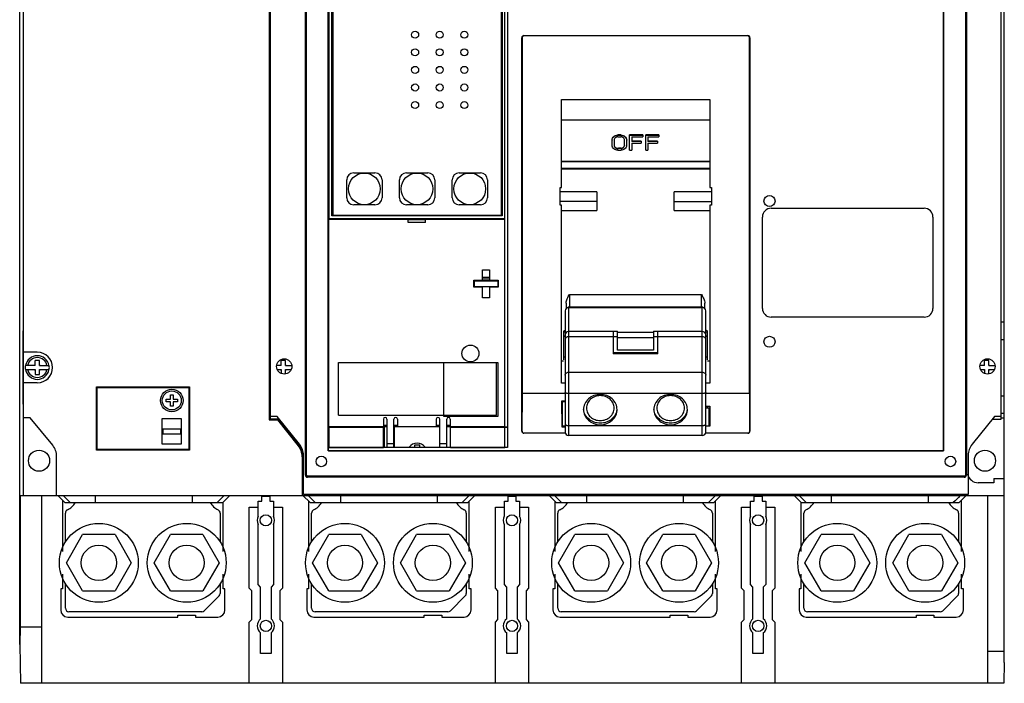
# Model space of a CAD drawing. Header units: millimetres. Extents: x 39 to 319, y 82 to 408.
# Tile 1 of 2: x 39 to 319, y 82 to 270. Entities that reach past the tile are written whole.
import ezdxf

# ---------------------------------------------------------------- set-up
doc = ezdxf.new("R2010")
doc.units = ezdxf.units.MM
doc.header["$LTSCALE"] = 32.137806
doc.layers.get('0').update_dxf_attribs({"linetype": 'CONTINUOUS'})

msp = doc.modelspace()

# ---------------------------------------------------------------- linework, layer by layer
at = {"color": 7, "linetype": 'Continuous'}
for p, q in [((318.83, 87.64), (318.83, 402.36)), ((38.83, 92.78), (38.83, 397.23)), ((120.06, 140.89), (120.06, 349.67)), ((120.34, 140.89), (120.34, 349.67)), ((307.75, 349.67), (307.75, 140.89)), ((308.04, 349.67), (308.04, 140.89)), ((126.56, 147.78), (126.56, 342.77)), ((301.49, 147.83), (301.49, 342.72)), ((301.55, 342.77), (301.55, 147.78)), ((109.73, 333.37), (109.73, 156.57)), ((39.93, 157.22), (39.93, 332.72)), ((110.15, 156.78), (110.15, 333.03)), ((317.95, 156.78), (317.95, 333.03)), ((126.83, 213.49), (126.83, 324.8)), ((176.83, 154.59), (176.83, 324.8)), ((177.56, 324.8), (177.56, 148.77)), ((127.63, 214.6), (127.63, 321.7)), ((127.83, 321.5), (127.83, 214.8)), ((175.83, 214.8), (175.83, 321.5)), ((176.03, 321.7), (176.03, 214.6)), ((181.61, 153.39), (181.61, 265.18)), ((181.69, 265.18), (181.61, 265.18)), ((181.69, 265.18), (181.69, 164.07)), ((182.21, 265.78), (182.21, 265.69)), ((182.21, 265.78), (245.9, 265.78)), ((245.9, 265.69), (182.21, 265.69)), ((245.9, 265.69), (245.9, 265.78)), ((246.5, 265.18), (246.41, 265.18)), ((246.41, 164.07), (246.41, 265.18)), ((246.5, 265.18), (246.5, 153.39)), ((192.95, 222.61), (192.95, 247.64)), ((192.95, 247.64), (235.12, 247.64)), ((235.12, 247.64), (235.12, 222.61)), ((235.12, 241.72), (192.95, 241.72)), ((207.27, 234.63), (207.27, 236.04)), ((207.9, 236.11), (207.9, 234.7)), ((209.77, 237.56), (208.94, 237.56)), ((208.94, 237.56), (208.94, 237.45)), ((209.77, 237.45), (208.94, 237.45)), ((208.94, 237.02), (209.77, 237.02)), ((209.77, 237.45), (209.77, 237.56)), ((210.82, 234.7), (210.82, 236.1)), ((211.44, 234.68), (211.44, 236.11)), ((216.02, 237.56), (212.27, 237.56)), ((212.27, 233.2), (212.27, 237.56)), ((216.02, 237.45), (212.27, 237.45)), ((212.89, 237.02), (216.02, 237.02)), ((212.89, 237.02), (212.89, 235.71)), ((215.6, 235.83), (212.89, 235.83)), ((215.6, 235.71), (212.89, 235.71)), ((212.89, 235.27), (215.6, 235.27)), ((212.89, 235.27), (212.89, 233.2)), ((215.6, 235.83), (215.6, 235.27)), ((216.02, 237.56), (216.02, 237.02)), ((220.6, 237.56), (216.85, 237.56)), ((216.85, 233.2), (216.85, 237.56)), ((220.6, 237.45), (216.85, 237.45)), ((217.47, 237.02), (220.6, 237.02)), ((217.47, 237.02), (217.47, 235.71)), ((220.18, 235.83), (217.47, 235.83)), ((220.18, 235.71), (217.47, 235.71)), ((217.47, 235.27), (220.18, 235.27)), ((217.47, 235.27), (217.47, 233.2)), ((220.18, 235.83), (220.18, 235.27)), ((220.6, 237.56), (220.6, 237.02)), ((208.94, 233.2), (209.77, 233.2)), ((209.91, 233.77), (209.08, 233.77)), ((209.08, 233.77), (209.08, 233.69)), ((209.91, 233.69), (209.08, 233.69)), ((209.91, 233.69), (209.91, 233.77)), ((211.44, 234.7), (211.44, 234.68)), ((212.27, 233.2), (212.89, 233.2)), ((216.85, 233.2), (217.47, 233.2)), ((235.12, 230.04), (192.95, 230.04)), ((192.95, 230.01), (235.12, 230.01)), ((192.95, 228.12), (235.12, 228.12)), ((192.95, 227.96), (235.12, 227.96)), ((131.81, 219.7), (131.81, 224.8)), ((133.81, 226.8), (139.86, 226.8)), ((141.86, 224.8), (141.86, 219.7)), ((146.81, 219.7), (146.81, 224.8)), ((148.81, 226.8), (154.86, 226.8)), ((156.86, 224.8), (156.86, 219.7)), ((161.81, 219.7), (161.81, 224.8)), ((163.81, 226.8), (169.86, 226.8)), ((171.86, 224.8), (171.86, 219.7)), ((192.54, 222.61), (192.95, 222.61)), ((192.54, 217.57), (192.54, 222.61)), ((202.94, 221.44), (192.54, 221.44)), ((202.94, 221.44), (202.94, 216.13)), ((235.53, 221.44), (224.94, 221.44)), ((224.94, 216.13), (224.94, 221.44)), ((235.12, 222.61), (235.53, 222.61)), ((235.53, 222.61), (235.53, 217.57)), ((202.94, 218.67), (192.54, 218.67)), ((224.94, 218.67), (235.53, 218.67)), ((139.86, 217.7), (133.81, 217.7)), ((154.86, 217.7), (148.81, 217.7)), ((169.86, 217.7), (163.81, 217.7)), ((192.95, 217.57), (192.54, 217.57)), ((192.95, 166.98), (192.95, 217.57)), ((192.95, 216.13), (202.94, 216.13)), ((224.94, 216.13), (235.12, 216.13)), ((235.53, 217.57), (235.12, 217.57)), ((235.12, 217.57), (235.12, 166.98)), ((252.55, 216.74), (296.05, 216.74)), ((126.76, 154.59), (126.76, 213.49)), ((149.26, 213.49), (126.76, 213.49)), ((176.83, 213.7), (126.83, 213.7)), ((176.03, 214.6), (127.63, 214.6)), ((127.83, 214.8), (175.83, 214.8)), ((149.25, 213.5), (154.25, 213.5)), ((149.26, 212.69), (149.26, 213.49)), ((176.76, 213.49), (154.26, 213.49)), ((154.26, 212.69), (154.26, 213.49)), ((176.76, 154.59), (176.76, 213.49)), ((250.05, 188.28), (250.05, 214.24)), ((298.55, 214.24), (298.55, 188.28)), ((154.26, 212.69), (149.26, 212.69)), ((176.76, 212.28), (176.83, 212.28)), ((176.76, 212.07), (176.83, 212.07)), ((170.41, 199.27), (172.41, 199.27)), ((170.41, 196.27), (170.41, 199.27)), ((172.41, 199.27), (172.41, 196.27)), ((167.96, 196.27), (170.41, 196.27)), ((167.96, 194.27), (167.96, 196.27)), ((167.98, 196.27), (167.98, 194.62)), ((168.18, 196.13), (174.78, 196.13)), ((168.18, 194.43), (168.18, 196.13)), ((172.41, 197.04), (170.41, 197.04)), ((172.41, 196.82), (170.41, 196.82)), ((172.41, 196.32), (170.41, 196.32)), ((172.41, 196.27), (174.86, 196.27)), ((174.78, 196.13), (174.78, 194.43)), ((174.86, 196.27), (174.86, 194.27)), ((170.41, 194.27), (167.96, 194.27)), ((174.86, 194.43), (167.98, 194.43)), ((170.41, 191.27), (170.41, 194.27)), ((174.86, 194.27), (172.41, 194.27)), ((172.41, 194.27), (172.41, 191.27)), ((176.83, 194.62), (176.76, 194.62)), ((176.83, 194.43), (176.76, 194.43)), ((172.41, 191.27), (170.41, 191.27)), ((195.19, 192.19), (232.69, 192.19)), ((195.19, 192.19), (195.19, 188.49)), ((232.69, 188.49), (232.69, 192.19)), ((194.19, 189.75), (194.19, 188.17)), ((194.94, 188.49), (232.94, 188.49)), ((194.94, 188.49), (194.94, 152.14)), ((232.69, 188.65), (195.19, 188.65)), ((232.94, 152.14), (232.94, 188.49)), ((233.69, 188.17), (233.69, 189.75)), ((193.94, 187.59), (193.94, 153.14)), ((233.94, 153.14), (233.94, 187.59)), ((296.05, 185.78), (252.55, 185.78)), ((39.83, 179.46), (39.93, 184.46)), ((110.15, 184.47), (109.73, 184.47)), ((317.95, 184.47), (318.83, 184.47)), ((39.83, 163.46), (39.83, 179.46)), ((39.93, 179.46), (39.83, 179.46)), ((110.15, 179.47), (109.73, 179.47)), ((193.44, 181.85), (193.44, 173.69)), ((207.59, 181.72), (194.94, 181.72)), ((207.59, 180.22), (194.94, 180.22)), ((207.59, 181.83), (208.83, 181.83)), ((207.59, 181.83), (207.59, 175.35)), ((208.83, 180.2), (207.59, 180.2)), ((208.83, 176.38), (208.83, 181.83)), ((208.83, 181.51), (219.04, 181.51)), ((219.04, 179.87), (208.83, 179.87)), ((219.04, 181.83), (220.29, 181.83)), ((219.04, 181.83), (219.04, 176.38)), ((220.29, 180.2), (219.04, 180.2)), ((220.29, 175.35), (220.29, 181.83)), ((232.94, 181.72), (220.29, 181.72)), ((232.94, 180.22), (220.29, 180.22)), ((234.44, 173.69), (234.44, 181.85)), ((317.95, 179.47), (318.83, 179.47)), ((43.83, 175.82), (39.93, 175.82)), ((220.29, 175.62), (207.59, 175.62)), ((220.29, 175.35), (207.59, 175.35)), ((219.04, 176.38), (208.83, 176.38)), ((43.23, 172.07), (40.45, 172.07)), ((40.45, 170.87), (43.23, 170.87)), ((43.23, 172.07), (43.23, 173.48)), ((44.43, 173.48), (43.23, 173.48)), ((43.23, 170.87), (43.23, 169.47)), ((44.43, 172.07), (44.43, 173.48)), ((44.43, 172.07), (47.21, 172.07)), ((44.43, 169.47), (44.43, 170.87)), ((44.43, 170.87), (47.21, 170.87)), ((113.23, 172.07), (111.97, 172.07)), ((112.17, 170.87), (113.23, 170.87)), ((114.43, 173.48), (113.23, 173.48)), ((113.23, 172.07), (113.23, 173.48)), ((113.23, 170.87), (113.23, 169.87)), ((114.43, 172.07), (114.43, 173.48)), ((114.43, 172.07), (116.12, 172.07)), ((114.43, 170.87), (115.92, 170.87)), ((114.43, 169.73), (114.43, 170.87)), ((129.46, 172.89), (174.76, 172.89)), ((129.46, 157.89), (129.46, 172.89)), ((159.46, 157.59), (159.46, 172.89)), ((174.46, 157.89), (174.46, 172.89)), ((174.76, 172.89), (174.76, 157.59)), ((192.95, 173.38), (193.44, 173.38)), ((234.44, 173.38), (235.12, 173.38)), ((313.23, 172.07), (311.97, 172.07)), ((312.17, 170.87), (313.23, 170.87)), ((314.43, 173.48), (313.23, 173.48)), ((313.23, 172.07), (313.23, 173.48)), ((313.23, 170.87), (313.23, 169.87)), ((314.43, 172.07), (314.43, 173.48)), ((314.43, 172.07), (316.12, 172.07)), ((314.43, 170.87), (315.92, 170.87)), ((314.43, 169.73), (314.43, 170.87)), ((43.23, 169.47), (44.43, 169.47)), ((194.94, 170.13), (232.94, 170.13)), ((43.83, 167.12), (39.93, 167.12)), ((60.68, 147.97), (60.68, 165.97)), ((60.68, 165.97), (87.08, 165.97)), ((60.68, 165.82), (86.88, 165.82)), ((60.78, 165.82), (60.78, 148.22)), ((84.08, 165.82), (84.08, 165.97)), ((86.88, 165.82), (86.88, 148.22)), ((87.08, 165.97), (87.08, 147.97)), ((193.94, 166.98), (192.95, 166.98)), ((235.12, 166.98), (233.94, 166.98)), ((39.93, 158.46), (39.83, 163.46)), ((39.93, 163.46), (39.83, 163.46)), ((80.48, 161.72), (80.48, 162.52)), ((80.48, 162.52), (81.68, 162.52)), ((81.68, 162.52), (81.68, 163.72)), ((81.68, 163.72), (82.48, 163.72)), ((82.48, 163.72), (82.48, 162.52)), ((82.48, 162.52), (83.68, 162.52)), ((83.68, 162.52), (83.68, 161.72)), ((87.08, 162.97), (86.88, 162.97)), ((109.73, 163.47), (110.15, 163.47)), ((181.68, 164.05), (181.67, 153.39)), ((181.68, 164.05), (181.69, 164.07)), ((193.94, 164.05), (181.68, 164.05)), ((193.94, 164.07), (181.69, 164.07)), ((232.94, 164.05), (194.94, 164.05)), ((246.41, 164.07), (233.94, 164.07)), ((246.42, 164.05), (233.94, 164.05)), ((246.43, 153.39), (246.42, 164.05)), ((317.95, 163.47), (318.83, 163.47)), ((81.68, 161.72), (80.48, 161.72)), ((81.68, 160.52), (81.68, 161.72)), ((82.48, 160.52), (81.68, 160.52)), ((82.48, 161.72), (82.48, 160.52)), ((83.68, 161.72), (82.48, 161.72)), ((193.04, 162), (193.94, 162)), ((193.05, 154.55), (193.04, 162)), ((193.18, 161.79), (193.94, 161.8)), ((193.19, 154.82), (193.18, 161.79)), ((233.94, 160.45), (235.05, 160.45)), ((233.94, 160.03), (234.9, 160.03)), ((234.44, 160.03), (234.44, 160.45)), ((234.9, 154.83), (234.9, 160.03)), ((235.05, 160.45), (235.05, 154.79)), ((39.93, 135.07), (39.93, 157.22)), ((41.83, 157.22), (39.93, 157.22)), ((48.21, 149.37), (41.83, 157.22)), ((79.38, 149.65), (79.38, 156.98)), ((79.38, 156.98), (84.78, 156.98)), ((84.78, 156.98), (84.78, 149.65)), ((109.73, 158.47), (110.15, 158.47)), ((110.15, 157.22), (109.73, 157.22)), ((112.05, 157.53), (110.15, 157.53)), ((118.42, 149.68), (112.05, 157.53)), ((129.46, 157.89), (174.46, 157.89)), ((174.76, 157.59), (159.46, 157.59)), ((316.05, 157.53), (309.67, 149.68)), ((317.95, 157.53), (316.05, 157.53)), ((317.95, 158.47), (318.83, 158.47)), ((317.95, 157.22), (318.83, 157.22)), ((79.58, 152.57), (79.58, 154.07)), ((79.58, 154.07), (84.58, 154.07)), ((84.58, 154.07), (84.58, 152.57)), ((109.73, 156.57), (112.1, 156.57)), ((112.66, 156.78), (110.15, 156.78)), ((112.1, 156.57), (118.01, 149.26)), ((118.21, 149.37), (112.19, 156.78)), ((126.76, 154.59), (126.56, 154.59)), ((142.26, 154.59), (126.76, 154.59)), ((126.83, 154.48), (142.53, 154.48)), ((126.83, 148.68), (126.83, 154.48)), ((132.83, 154.48), (132.83, 154.59)), ((142.26, 156.79), (142.26, 154.59)), ((142.26, 155.1), (143.26, 155.1)), ((143.26, 154.59), (142.26, 154.59)), ((142.33, 148.68), (142.33, 154.48)), ((142.53, 148.77), (142.53, 154.59)), ((143.26, 156.79), (143.26, 148.77)), ((145.26, 148.77), (145.26, 156.79)), ((145.26, 155.1), (146.26, 155.1)), ((145.41, 154.59), (145.26, 154.59)), ((158.26, 154.6), (145.41, 154.6)), ((145.41, 148.77), (145.41, 154.6)), ((146.26, 156.79), (146.26, 154.59)), ((157.26, 154.59), (146.26, 154.59)), ((157.26, 156.79), (157.26, 154.59)), ((157.26, 155.1), (158.26, 155.1)), ((158.26, 148.77), (158.26, 156.79)), ((160.26, 148.77), (160.26, 156.79)), ((160.26, 155.1), (161.26, 155.1)), ((161.26, 154.59), (160.26, 154.59)), ((161.26, 156.79), (161.26, 154.59)), ((176.76, 154.59), (161.26, 154.59)), ((161.33, 154.48), (177.56, 154.48)), ((161.33, 148.68), (161.33, 154.48)), ((168.93, 154.48), (168.93, 154.59)), ((176.76, 155.1), (176.83, 155.1)), ((176.76, 154.59), (177.56, 154.59)), ((176.83, 148.68), (176.83, 154.48)), ((193.18, 155.82), (193.04, 155.82)), ((193.94, 154.55), (193.05, 154.55)), ((193.19, 154.89), (193.94, 154.89)), ((193.94, 154.82), (193.19, 154.82)), ((194.94, 154.99), (232.94, 154.99)), ((234.9, 154.83), (233.94, 154.83)), ((235.05, 154.79), (233.94, 154.79)), ((235.05, 155.82), (234.9, 155.82)), ((315.44, 156.78), (317.95, 156.78)), ((79.58, 153.98), (79.38, 153.98)), ((79.38, 152.65), (79.58, 152.65)), ((84.58, 152.57), (79.58, 152.57)), ((84.78, 153.98), (84.58, 153.98)), ((84.58, 152.65), (84.78, 152.65)), ((181.61, 153.39), (181.67, 153.39)), ((194.03, 152.85), (182.21, 152.85)), ((182.21, 152.85), (182.21, 152.79)), ((194.05, 152.79), (182.21, 152.79)), ((232.94, 152.14), (194.94, 152.14)), ((245.9, 152.79), (233.82, 152.79)), ((245.9, 152.85), (233.94, 152.85)), ((245.9, 152.79), (245.9, 152.85)), ((246.43, 153.39), (246.5, 153.39)), ((84.78, 149.65), (79.38, 149.65)), ((86.88, 150.97), (87.08, 150.97)), ((177.56, 148.77), (126.56, 148.77)), ((126.61, 147.83), (126.61, 148.77)), ((142.33, 148.68), (126.83, 148.68)), ((143.26, 149.84), (145.26, 149.84)), ((152.58, 149.44), (151.08, 149.44)), ((151.08, 149.44), (151.08, 148.77)), ((152.58, 148.77), (152.58, 149.44)), ((158.26, 149.84), (160.26, 149.84)), ((176.83, 148.68), (161.33, 148.68)), ((49.33, 135.07), (49.33, 146.22)), ((86.88, 148.22), (60.68, 148.22)), ((87.08, 147.97), (60.68, 147.97)), ((84.08, 147.97), (84.08, 148.22)), ((119.13, 146.12), (119.13, 135.07)), ((119.33, 146.22), (119.33, 141.82)), ((119.55, 135.38), (119.55, 146.53)), ((126.61, 147.83), (126.56, 147.78)), ((301.55, 147.78), (126.56, 147.78)), ((126.61, 147.83), (301.49, 147.83)), ((301.49, 147.83), (301.55, 147.78)), ((308.55, 146.53), (308.55, 135.38)), ((120.06, 140.89), (120.34, 140.89)), ((307.44, 140.57), (120.66, 140.57)), ((120.66, 140.57), (120.66, 140.29)), ((307.44, 140.29), (120.66, 140.29)), ((307.44, 140.29), (307.44, 140.57)), ((307.75, 140.89), (308.04, 140.89)), ((315.82, 138.72), (311.43, 138.72)), ((315.82, 139.97), (318.83, 139.97)), ((315.82, 139.97), (315.82, 138.72)), ((38.92, 135.07), (38.92, 97.74)), ((38.92, 135.07), (318.83, 135.07)), ((45.13, 81.74), (45.13, 135.07)), ((49.69, 135.07), (51.69, 133.07)), ((53.19, 133.07), (51.2, 135.07)), ((60.32, 135.07), (60.32, 133.07)), ((87.94, 133.07), (87.94, 135.07)), ((95, 133.07), (96.99, 135.07)), ((98.57, 135.07), (96.57, 133.07)), ((107.72, 134.9), (109.93, 134.9)), ((107.72, 133.51), (107.72, 134.9)), ((109.93, 134.9), (109.93, 133.51)), ((119.39, 135.07), (121.39, 133.07)), ((308.55, 135.38), (119.55, 135.38)), ((122.89, 133.07), (120.89, 135.07)), ((130.02, 135.07), (130.02, 133.07)), ((157.64, 133.07), (157.64, 135.07)), ((164.7, 133.07), (166.69, 135.07)), ((168.27, 135.07), (166.27, 133.07)), ((177.72, 134.9), (179.93, 134.9)), ((177.72, 133.51), (177.72, 134.9)), ((179.93, 134.9), (179.93, 133.51)), ((189.39, 135.07), (191.39, 133.07)), ((192.9, 133.07), (190.9, 135.07)), ((200.02, 135.07), (200.02, 133.07)), ((227.64, 133.07), (227.64, 135.07)), ((234.7, 133.07), (236.7, 135.07)), ((238.26, 135.07), (236.26, 133.07)), ((247.72, 134.9), (249.93, 134.9)), ((247.72, 133.51), (247.72, 134.9)), ((249.93, 134.9), (249.93, 133.51)), ((259.09, 135.07), (261.09, 133.07)), ((262.51, 133.07), (260.52, 135.07)), ((269.63, 135.07), (269.63, 133.07)), ((297.25, 133.07), (297.25, 135.07)), ((307.97, 135.07), (305.97, 133.07)), ((314.13, 81.74), (314.13, 135.07)), ((50.98, 133.78), (50.98, 119.18)), ((51.69, 133.07), (96.57, 133.07)), ((96.68, 119.18), (96.68, 133.18)), ((104.13, 131.77), (106.65, 131.77)), ((104.13, 108.74), (104.13, 131.77)), ((106.65, 133.51), (107.72, 133.51)), ((106.65, 129.24), (106.65, 133.51)), ((109.93, 133.51), (111, 133.51)), ((111, 133.51), (111, 129.24)), ((111, 131.77), (113.53, 131.77)), ((113.53, 131.77), (113.53, 108.74)), ((120.98, 133.48), (120.98, 119.18)), ((121.39, 133.07), (166.27, 133.07)), ((166.68, 119.18), (166.68, 133.48)), ((174.13, 131.77), (176.65, 131.77)), ((174.13, 108.74), (174.13, 131.77)), ((176.65, 133.51), (177.72, 133.51)), ((176.65, 129.24), (176.65, 133.51)), ((179.93, 133.51), (181, 133.51)), ((181, 133.51), (181, 129.24)), ((181, 131.77), (183.53, 131.77)), ((183.53, 131.77), (183.53, 108.74)), ((190.98, 133.48), (190.98, 119.18)), ((191.39, 133.07), (236.26, 133.07)), ((236.68, 119.18), (236.68, 133.48)), ((244.13, 131.77), (246.65, 131.77)), ((244.13, 108.74), (244.13, 131.77)), ((246.65, 133.51), (247.72, 133.51)), ((246.65, 129.24), (246.65, 133.51)), ((249.93, 133.51), (251, 133.51)), ((251, 133.51), (251, 129.24)), ((251, 131.77), (253.53, 131.77)), ((253.53, 131.77), (253.53, 108.74)), ((260.98, 133.18), (260.98, 119.18)), ((261.09, 133.07), (305.97, 133.07)), ((306.68, 119.18), (306.68, 133.78)), ((51.83, 121.93), (51.83, 130.11)), ((95.83, 130.11), (95.83, 121.93)), ((121.83, 121.93), (121.83, 130.11)), ((165.83, 130.11), (165.83, 121.93)), ((191.83, 121.93), (191.83, 130.11)), ((235.83, 130.11), (235.83, 121.93)), ((261.83, 121.93), (261.83, 130.11)), ((305.83, 130.11), (305.83, 121.93)), ((106.65, 109.77), (106.65, 126.87)), ((111, 126.87), (111, 109.77)), ((176.65, 109.77), (176.65, 126.87)), ((181, 126.87), (181, 109.77)), ((246.65, 109.77), (246.65, 126.87)), ((251, 126.87), (251, 109.77)), ((52.09, 115.98), (56.71, 123.98)), ((65.95, 123.98), (56.71, 123.98)), ((65.95, 123.98), (70.57, 115.98)), ((77.09, 115.98), (81.71, 123.98)), ((90.95, 123.98), (81.71, 123.98)), ((90.95, 123.98), (95.57, 115.98)), ((122.09, 115.98), (126.71, 123.98)), ((135.95, 123.98), (126.71, 123.98)), ((135.95, 123.98), (140.57, 115.98)), ((147.09, 115.98), (151.71, 123.98)), ((160.95, 123.98), (151.71, 123.98)), ((160.95, 123.98), (165.57, 115.98)), ((192.09, 115.98), (196.71, 123.98)), ((205.95, 123.98), (196.71, 123.98)), ((205.95, 123.98), (210.57, 115.98)), ((217.09, 115.98), (221.71, 123.98)), ((230.95, 123.98), (221.71, 123.98)), ((230.95, 123.98), (235.57, 115.98)), ((262.09, 115.98), (266.71, 123.98)), ((275.95, 123.98), (266.71, 123.98)), ((275.95, 123.98), (280.57, 115.98)), ((287.1, 115.98), (291.71, 123.98)), ((300.95, 123.98), (291.71, 123.98)), ((300.95, 123.98), (305.57, 115.98)), ((56.71, 107.98), (52.09, 115.98)), ((70.57, 115.98), (65.95, 107.98)), ((81.71, 107.98), (77.09, 115.98)), ((95.57, 115.98), (90.95, 107.98)), ((126.71, 107.98), (122.09, 115.98)), ((140.57, 115.98), (135.95, 107.98)), ((151.71, 107.98), (147.09, 115.98)), ((165.57, 115.98), (160.95, 107.98)), ((196.71, 107.98), (192.09, 115.98)), ((210.57, 115.98), (205.95, 107.98)), ((221.71, 107.98), (217.09, 115.98)), ((235.57, 115.98), (230.95, 107.98)), ((266.71, 107.98), (262.09, 115.98)), ((280.57, 115.98), (275.95, 107.98)), ((291.71, 107.98), (287.1, 115.98)), ((305.57, 115.98), (300.95, 107.98)), ((50.98, 112.77), (50.98, 108.57)), ((96.68, 108.57), (96.68, 112.77)), ((120.98, 112.77), (120.98, 108.57)), ((166.68, 108.57), (166.68, 112.77)), ((190.98, 112.77), (190.98, 108.57)), ((236.68, 108.57), (236.68, 112.77)), ((260.98, 112.77), (260.98, 108.57)), ((306.68, 108.57), (306.68, 112.77)), ((51.83, 103.07), (51.83, 110.03)), ((95.83, 110.03), (95.83, 107.28)), ((107.35, 109.07), (106.65, 109.77)), ((111, 109.77), (110.3, 109.06)), ((121.83, 103.07), (121.83, 110.03)), ((165.83, 110.03), (165.83, 107.28)), ((177.35, 109.07), (176.65, 109.77)), ((181, 109.77), (180.3, 109.06)), ((191.83, 103.07), (191.83, 110.03)), ((235.83, 110.03), (235.83, 107.28)), ((247.35, 109.07), (246.65, 109.77)), ((251, 109.77), (250.3, 109.06)), ((261.83, 103.07), (261.83, 110.03)), ((305.83, 110.03), (305.83, 107.28)), ((50.48, 108.57), (50.48, 102.57)), ((50.98, 108.57), (50.48, 108.57)), ((56.71, 107.98), (65.95, 107.98)), ((81.71, 107.98), (90.95, 107.98)), ((95.54, 106.57), (91.33, 102.36)), ((97.18, 108.57), (96.68, 108.57)), ((97.18, 102.57), (97.18, 108.57)), ((104.83, 108.04), (104.13, 108.74)), ((104.83, 99.84), (104.83, 108.04)), ((107.35, 100.03), (107.35, 109.07)), ((110.3, 109.06), (110.3, 100.03)), ((113.53, 108.74), (112.83, 108.04)), ((112.83, 108.04), (112.83, 99.84)), ((120.98, 108.57), (120.48, 108.57)), ((120.48, 108.57), (120.48, 102.57)), ((126.71, 107.98), (135.95, 107.98)), ((151.71, 107.98), (160.95, 107.98)), ((165.54, 106.57), (161.33, 102.36)), ((167.18, 108.57), (166.68, 108.57)), ((167.18, 102.57), (167.18, 108.57)), ((174.83, 108.04), (174.13, 108.74)), ((174.83, 99.84), (174.83, 108.04)), ((177.35, 100.03), (177.35, 109.07)), ((180.3, 109.06), (180.3, 100.03)), ((183.53, 108.74), (182.83, 108.04)), ((182.83, 108.04), (182.83, 99.84)), ((190.98, 108.57), (190.48, 108.57)), ((190.48, 108.57), (190.48, 102.57)), ((196.71, 107.98), (205.95, 107.98)), ((221.71, 107.98), (230.95, 107.98)), ((235.54, 106.57), (231.33, 102.36)), ((237.18, 108.57), (236.68, 108.57)), ((237.18, 102.57), (237.18, 108.57)), ((244.83, 108.04), (244.13, 108.74)), ((244.83, 99.84), (244.83, 108.04)), ((247.35, 100.03), (247.35, 109.07)), ((250.3, 109.06), (250.3, 100.03)), ((253.53, 108.74), (252.83, 108.04)), ((252.83, 108.04), (252.83, 99.84)), ((260.98, 108.57), (260.48, 108.57)), ((260.48, 108.57), (260.48, 102.57)), ((266.71, 107.98), (275.95, 107.98)), ((291.71, 107.98), (300.95, 107.98)), ((305.54, 106.57), (301.33, 102.36)), ((307.18, 108.57), (306.68, 108.57)), ((307.18, 102.57), (307.18, 108.57)), ((90.62, 102.07), (52.83, 102.07)), ((83.83, 101.07), (88.83, 101.07)), ((83.83, 100.57), (83.83, 101.07)), ((88.83, 101.07), (88.83, 100.57)), ((160.62, 102.07), (122.83, 102.07)), ((153.83, 101.07), (158.83, 101.07)), ((153.83, 100.57), (153.83, 101.07)), ((158.83, 101.07), (158.83, 100.57)), ((230.62, 102.07), (192.83, 102.07)), ((223.83, 101.07), (228.83, 101.07)), ((223.83, 100.57), (223.83, 101.07)), ((228.83, 101.07), (228.83, 100.57)), ((300.62, 102.07), (262.83, 102.07)), ((293.83, 101.07), (298.83, 101.07)), ((293.83, 100.57), (293.83, 101.07)), ((298.83, 101.07), (298.83, 100.57)), ((52.48, 100.57), (83.83, 100.57)), ((88.83, 100.57), (95.18, 100.57)), ((104.13, 99.14), (104.83, 99.84)), ((104.13, 81.74), (104.13, 99.14)), ((112.83, 99.84), (113.53, 99.14)), ((113.53, 99.14), (113.53, 81.74)), ((122.48, 100.57), (153.83, 100.57)), ((158.83, 100.57), (165.18, 100.57)), ((174.13, 99.14), (174.83, 99.84)), ((174.13, 81.74), (174.13, 99.14)), ((182.83, 99.84), (183.53, 99.14)), ((183.53, 99.14), (183.53, 81.74)), ((192.48, 100.57), (223.83, 100.57)), ((228.83, 100.57), (235.18, 100.57)), ((244.13, 99.14), (244.83, 99.84)), ((244.13, 81.74), (244.13, 99.14)), ((252.83, 99.84), (253.53, 99.14)), ((253.53, 99.14), (253.53, 81.74)), ((262.48, 100.57), (293.83, 100.57)), ((298.83, 100.57), (305.18, 100.57)), ((38.92, 97.74), (38.83, 92.78)), ((38.92, 97.74), (45.13, 97.74)), ((107.35, 90.22), (107.35, 96.05)), ((110.3, 96.05), (110.3, 90.22)), ((177.35, 90.22), (177.35, 96.05)), ((180.3, 96.05), (180.3, 90.22)), ((247.35, 90.22), (247.35, 96.05)), ((250.3, 96.05), (250.3, 90.22)), ((38.83, 92.78), (39.01, 81.74)), ((110.3, 90.22), (107.35, 90.22)), ((180.3, 90.22), (177.35, 90.22)), ((250.3, 90.22), (247.35, 90.22)), ((318.83, 90.74), (314.13, 90.74)), ((318.83, 87.64), (318.65, 81.74)), ((318.65, 81.74), (39.01, 81.74))]:
    msp.add_line(p, q, dxfattribs=at)
for centre, radius in [((151.28, 266.05), 1), ((158.28, 266.05), 1), ((165.28, 266.05), 1), ((151.28, 261.05), 1), ((158.28, 261.05), 1), ((165.28, 261.05), 1), ((151.28, 256.05), 1), ((158.28, 256.05), 1), ((165.28, 256.05), 1), ((151.28, 251.05), 1), ((158.28, 251.05), 1), ((165.28, 251.05), 1), ((151.28, 246.05), 1), ((158.28, 246.05), 1), ((165.28, 246.05), 1), ((136.83, 222.25), 4.5), ((151.83, 222.25), 4.5), ((166.83, 222.25), 4.5), ((252.05, 218.78), 1.57), ((252.05, 178.78), 1.57), ((167, 175.46), 2.4), ((114.05, 171.78), 2.17), ((314.05, 171.78), 2.17), ((82.08, 162.12), 3.2), ((82.08, 162.12), 2.7), ((44.33, 144.98), 3), ((124.6, 144.78), 1.5), ((303.5, 144.78), 1.5), ((313.33, 144.98), 3), ((108.82, 128.05), 1.6), ((178.82, 128.05), 1.6), ((248.82, 128.05), 1.6), ((61.33, 115.98), 11.21), ((86.33, 115.98), 11.21), ((131.33, 115.98), 11.21), ((156.33, 115.98), 11.21), ((201.33, 115.98), 11.21), ((226.33, 115.98), 11.21), ((271.33, 115.98), 11.21), ((296.33, 115.98), 11.21), ((61.33, 115.98), 5), ((86.33, 115.98), 5), ((131.33, 115.98), 5), ((156.33, 115.98), 5), ((201.33, 115.98), 5), ((226.33, 115.98), 5), ((271.33, 115.98), 5), ((296.33, 115.98), 5), ((108.83, 98.04), 1.6), ((178.83, 98.04), 1.6), ((248.83, 98.04), 1.6)]:
    msp.add_circle(centre, radius, dxfattribs=at)
for centre, radius, start, end in [((182.21, 265.18), 0.6, 90, 180), ((182.21, 265.18), 0.513, 90, 180), ((245.9, 265.18), 0.6, 0, 90), ((245.9, 265.18), 0.513, 0, 90), ((208.52, 236.13), 1.25, 179.9993, 184.4046), ((208.94, 235.53), 1.92, 90.0041, 93.243), ((209.74, 235.5), 1.95, 85.4167, 89.1118), ((210.15, 234.68), 1.28, 356.426, 359.9943), ((133.81, 224.8), 2, 90, 180), ((139.86, 224.8), 2, 0, 90), ((148.81, 224.8), 2, 90, 180), ((154.86, 224.8), 2, 0, 90), ((163.81, 224.8), 2, 90, 180), ((169.86, 224.8), 2, 0, 90), ((133.81, 219.7), 2, 180, 270), ((139.86, 219.7), 2, 270, 360), ((148.81, 219.7), 2, 180, 270), ((154.86, 219.7), 2, 270, 360), ((163.81, 219.7), 2, 180, 270), ((169.86, 219.7), 2, 270, 360), ((252.55, 214.24), 2.5, 90, 180), ((296.05, 214.24), 2.5, 0, 90), ((196.12, 189.75), 1.94, 179.1131, 180.0058), ((195.12, 187.66), 0.975, 122.6605, 134.003), ((195.19, 187.52), 1.13, 90.0121, 104.6736), ((232.69, 187.52), 1.13, 75.3264, 89.9879), ((232.75, 187.66), 0.975, 45.9971, 57.3395), ((252.55, 188.28), 2.5, 180, 270), ((296.05, 188.28), 2.5, 270, 360), ((193.16, 150.38), 31.12, 88.5713, 89.496), ((194.94, 180.72), 1, 90, 180), ((232.94, 180.72), 1, 0, 90), ((234.69, 151.53), 29.97, 90.4864, 91.4466), ((235.08, 181.28), 1.35, 211.9778, 214.9263), ((43.83, 171.47), 3.36, 10.274, 169.726), ((43.83, 171.47), 2.82, 12.2675, 167.7325), ((43.83, 171.47), 4.35, 270, 90), ((43.83, 171.47), 3.43, 169.9265, 190.0735), ((43.83, 171.47), 3.36, 190.274, 349.726), ((43.83, 171.47), 2.82, 192.2675, 347.7325), ((43.83, 171.47), 1, 126.8699, 143.1301), ((43.83, 171.47), 1, 216.8699, 233.1301), ((43.83, 171.47), 1, 36.8699, 53.1301), ((43.83, 171.47), 1, 306.8699, 323.1301), ((43.83, 171.47), 3.43, 349.9265, 10.0735), ((113.83, 171.47), 1, 126.8699, 143.1301), ((113.83, 171.47), 1, 216.8699, 233.1301), ((113.83, 171.47), 1, 36.8699, 53.1301), ((113.83, 171.47), 1, 306.8699, 323.1301), ((313.83, 171.47), 1, 126.8699, 143.1301), ((313.83, 171.47), 1, 216.8699, 233.1301), ((313.83, 171.47), 1, 36.8699, 53.1301), ((313.83, 171.47), 1, 306.8699, 323.1301), ((142.76, 156.79), 0.5, 0, 180), ((145.76, 156.79), 0.5, 0, 180), ((157.76, 156.79), 0.5, 0, 180), ((160.76, 156.79), 0.5, 0, 180), ((182.21, 153.39), 0.6, 180, 270), ((194.94, 153.14), 1, 180, 270), ((232.94, 153.14), 1, 270, 360), ((245.9, 153.39), 0.6, 270, 360), ((44.33, 146.22), 5, 0, 39.1152), ((114.13, 146.12), 5, 0, 39.0074), ((114.33, 146.22), 5, 0, 39.1152), ((114.55, 146.53), 5, 0, 39.1152), ((151.83, 147.14), 2.85, 37.2497, 142.7503), ((313.55, 146.53), 5, 140.8848, 180), ((116.23, 141.82), 3.1, 349.7342, 360), ((120.66, 140.89), 0.6, 180, 270), ((120.66, 140.89), 0.316, 180, 270), ((307.44, 140.89), 0.6, 270, 360), ((307.44, 140.89), 0.316, 270, 360), ((311.43, 141.82), 3.1, 191.1037, 270), ((50.33, 135.57), 5, 294.5941, 329.4774), ((97.33, 135.57), 5, 210.5226, 245.4059), ((120.33, 135.57), 5, 294.5941, 329.4774), ((167.33, 135.57), 5, 210.5226, 245.4059), ((190.33, 135.57), 5, 294.5941, 329.4774), ((237.33, 135.57), 5, 210.5226, 245.4059), ((260.33, 135.57), 5, 294.5941, 329.4774), ((307.33, 135.57), 5, 210.5226, 245.4059), ((52.83, 130.11), 1, 114.8346, 180), ((94.83, 130.11), 1, 0, 65.1654), ((108.82, 128.05), 2.48, 151.3603, 208.6397), ((108.82, 128.05), 2.48, 331.3603, 28.6397), ((122.83, 130.11), 1, 114.8346, 180), ((164.83, 130.11), 1, 0, 65.1654), ((178.82, 128.05), 2.48, 151.3603, 208.6397), ((178.82, 128.05), 2.48, 331.3603, 28.6397), ((192.83, 130.11), 1, 114.8346, 180), ((234.83, 130.11), 1, 0, 65.1654), ((248.82, 128.05), 2.48, 151.3603, 208.6397), ((248.82, 128.05), 2.48, 331.3603, 28.6397), ((262.83, 130.11), 1, 114.8346, 180), ((304.83, 130.11), 1, 0, 65.1654), ((94.83, 107.28), 1, 315.2349, 360), ((164.83, 107.28), 1, 315.2349, 360), ((234.83, 107.28), 1, 315.2349, 360), ((304.83, 107.28), 1, 315.2349, 360), ((52.48, 102.57), 2, 180, 270), ((52.83, 103.07), 1, 180, 270), ((90.62, 103.07), 1, 270, 315.2349), ((95.18, 102.57), 2, 270, 360), ((122.48, 102.57), 2, 180, 270), ((122.83, 103.07), 1, 180, 270), ((160.62, 103.07), 1, 270, 315.2349), ((165.18, 102.57), 2, 270, 360), ((192.48, 102.57), 2, 180, 270), ((192.83, 103.07), 1, 180, 270), ((230.62, 103.07), 1, 270, 315.2349), ((235.18, 102.57), 2, 270, 360), ((262.48, 102.57), 2, 180, 270), ((262.83, 103.07), 1, 180, 270), ((300.62, 103.07), 1, 270, 315.2349), ((305.18, 102.57), 2, 270, 360), ((108.83, 98.04), 2.48, 126.583, 233.417), ((108.82, 98.04), 2.48, 306.5406, 53.4594), ((178.83, 98.04), 2.48, 126.583, 233.417), ((178.82, 98.04), 2.48, 306.5406, 53.4594), ((248.83, 98.04), 2.48, 126.583, 233.417), ((248.82, 98.04), 2.48, 306.5406, 53.4594)]:
    msp.add_arc(centre, radius, start, end, dxfattribs=at)
for centre, major_axis, ratio, start_param, end_param in [((194.94, 187.59), (1, 0), 0.904181, 1.570796, 3.141593), ((232.94, 187.59), (1, 0), 0.904181, 0, 1.570796), ((182.21, 153.39), (0, 0.533), 1, 1.570186, 3.141593), ((245.9, 153.39), (0, 0.533), 1, -3.141593, -1.570186)]:
    msp.add_ellipse(centre, major_axis=major_axis, ratio=ratio, start_param=start_param, end_param=end_param, dxfattribs=at)
for points, knots in [([(207.27, 236.13), (207.27, 236.32), (207.36, 236.71), (207.74, 237.18), (208.29, 237.49), (208.72, 237.56), (208.94, 237.56)], [0, 0, 0, 0, 0.233058, 0.475637, 0.732673, 1, 1, 1, 1]), ([(207.27, 236.12), (207.29, 236.29), (207.39, 236.64), (207.75, 237.06), (208.25, 237.35), (208.63, 237.43), (208.83, 237.45)], [0, 0, 0, 0, 0.23373, 0.477506, 0.734059, 1, 1, 1, 1]), ([(208.94, 237.02), (208.81, 237.02), (208.54, 236.97), (208.19, 236.77), (207.95, 236.47), (207.9, 236.23), (207.9, 236.11)], [0, 0, 0, 0, 0.267007, 0.523961, 0.766806, 1, 1, 1, 1]), ([(209.77, 237.56), (209.98, 237.56), (210.41, 237.48), (210.97, 237.17), (211.35, 236.69), (211.44, 236.3), (211.44, 236.11)], [0, 0, 0, 0, 0.267302, 0.524153, 0.76673, 1, 1, 1, 1]), ([(210.82, 236.12), (210.82, 236.24), (210.76, 236.48), (210.52, 236.78), (210.18, 236.97), (209.91, 237.02), (209.77, 237.02)], [0, 0, 0, 0, 0.23306, 0.475915, 0.732977, 1, 1, 1, 1]), ([(209.89, 237.44), (210.09, 237.43), (210.47, 237.34), (210.96, 237.04), (211.31, 236.61), (211.42, 236.27), (211.43, 236.09)], [0, 0, 0, 0, 0.265931, 0.522274, 0.766018, 1, 1, 1, 1]), ([(208.94, 233.2), (208.72, 233.2), (208.3, 233.27), (207.76, 233.59), (207.38, 234.06), (207.28, 234.44), (207.27, 234.63)], [0, 0, 0, 0, 0.263624, 0.519919, 0.76483, 1, 1, 1, 1]), ([(207.9, 234.7), (207.9, 234.57), (207.96, 234.3), (208.24, 233.98), (208.64, 233.78), (208.94, 233.76), (209.08, 233.77)], [0, 0, 0, 0, 0.234194, 0.478891, 0.736065, 1, 1, 1, 1]), ([(207.9, 234.59), (207.9, 234.47), (207.96, 234.2), (208.24, 233.88), (208.64, 233.69), (208.94, 233.67), (209.08, 233.69)], [0, 0, 0, 0, 0.231845, 0.475355, 0.733595, 1, 1, 1, 1]), ([(211.43, 234.6), (211.42, 234.42), (211.31, 234.04), (210.93, 233.58), (210.39, 233.27), (209.98, 233.2), (209.77, 233.2)], [0, 0, 0, 0, 0.235356, 0.480394, 0.736621, 1, 1, 1, 1]), ([(209.91, 233.77), (210.04, 233.79), (210.27, 233.86), (210.57, 234.07), (210.77, 234.36), (210.82, 234.59), (210.82, 234.7)], [0, 0, 0, 0, 0.264064, 0.519413, 0.76376, 1, 1, 1, 1]), ([(209.91, 233.69), (210.04, 233.7), (210.27, 233.77), (210.57, 233.98), (210.77, 234.26), (210.82, 234.48), (210.82, 234.59)], [0, 0, 0, 0, 0.266529, 0.522517, 0.765669, 1, 1, 1, 1]), ([(194.19, 189.78), (194.19, 190.21), (194.49, 191.07), (194.95, 191.81), (195.19, 192.19)], [0, 0, 0, 0, 0.494559, 1, 1, 1, 1]), ([(232.69, 192.19), (232.92, 191.81), (233.39, 191.06), (233.69, 190.19), (233.69, 189.75)], [0, 0, 0, 0, 0.505381, 1, 1, 1, 1]), ([(194.9, 188.61), (194.87, 188.6), (194.77, 188.57), (194.67, 188.52), (194.6, 188.48)], [0, 0, 0, 0, 0.25331, 1, 1, 1, 1]), ([(233.27, 188.48), (233.2, 188.52), (233.1, 188.57), (233, 188.6), (232.97, 188.61)], [0, 0, 0, 0, 0.74669, 1, 1, 1, 1]), ([(193.95, 182.13), (193.91, 182.09), (193.77, 181.96), (193.58, 181.88), (193.44, 181.85)], [0, 0, 0, 0, 0.244639, 1, 1, 1, 1]), ([(234.44, 181.85), (234.39, 181.86), (234.2, 181.92), (234.03, 182.02), (233.92, 182.13)], [0, 0, 0, 0, 0.256861, 1, 1, 1, 1]), ([(193.44, 180.13), (193.52, 180.17), (193.67, 180.25), (193.79, 180.37), (193.84, 180.44)], [0, 0, 0, 0, 0.53581, 1, 1, 1, 1]), ([(193.84, 180.44), (193.85, 180.45), (193.89, 180.5), (193.93, 180.55), (193.95, 180.6)], [0, 0, 0, 0, 0.255626, 1, 1, 1, 1]), ([(194.94, 180.22), (194.81, 180.22), (194.55, 180.18), (194.22, 180.01), (193.99, 179.75), (193.94, 179.54), (193.94, 179.43)], [0, 0, 0, 0, 0.277023, 0.538998, 0.778227, 1, 1, 1, 1]), ([(233.94, 179.43), (233.94, 179.54), (233.88, 179.75), (233.65, 180.01), (233.32, 180.18), (233.06, 180.22), (232.94, 180.22)], [0, 0, 0, 0, 0.221773, 0.461002, 0.722977, 1, 1, 1, 1]), ([(234.44, 180.13), (234.33, 180.17), (234.16, 180.28), (234.02, 180.43), (233.97, 180.51)], [0, 0, 0, 0, 0.538281, 1, 1, 1, 1]), ([(193.44, 174.57), (193.48, 174.57), (193.66, 174.53), (193.83, 174.46), (193.94, 174.38)], [0, 0, 0, 0, 0.25689, 1, 1, 1, 1]), ([(233.92, 174.38), (233.96, 174.4), (234.12, 174.5), (234.3, 174.55), (234.44, 174.57)], [0, 0, 0, 0, 0.23467, 1, 1, 1, 1]), ([(193.94, 169.34), (193.94, 169.44), (193.99, 169.66), (194.22, 169.92), (194.55, 170.09), (194.81, 170.13), (194.94, 170.13)], [0, 0, 0, 0, 0.221773, 0.461002, 0.722977, 1, 1, 1, 1]), ([(232.94, 170.13), (233.06, 170.13), (233.32, 170.09), (233.65, 169.92), (233.88, 169.66), (233.94, 169.44), (233.94, 169.34)], [0, 0, 0, 0, 0.277023, 0.538998, 0.778227, 1, 1, 1, 1]), ([(194.94, 164.05), (194.81, 164.05), (194.62, 164.06), (194.38, 164.12), (194.15, 164.19), (193.94, 164.34), (193.94, 164.48)], [0, 0, 0, 0, 0.335649, 0.490632, 0.631019, 1, 1, 1, 1]), ([(208.71, 159.52), (208.71, 159.8), (208.64, 160.37), (208.28, 161.46), (207.37, 162.67), (205.78, 163.6), (203.94, 163.93), (202.09, 163.6), (200.5, 162.67), (199.6, 161.46), (199.23, 160.37), (199.17, 159.8), (199.17, 159.52)], [0, 0, 0, 0, 0.059527, 0.119581, 0.242022, 0.369338, 0.499994, 0.630649, 0.757968, 0.880415, 0.940473, 1, 1, 1, 1]), ([(207.87, 159.95), (207.87, 160.41), (207.65, 161.36), (206.76, 162.54), (205.46, 163.31), (203.94, 163.58), (202.41, 163.31), (201.11, 162.54), (200.22, 161.36), (200.01, 160.41), (200.01, 159.95)], [0, 0, 0, 0, 0.119056, 0.241664, 0.369157, 0.499992, 0.630828, 0.758325, 0.88094, 1, 1, 1, 1]), ([(228.71, 159.52), (228.71, 159.8), (228.64, 160.37), (228.28, 161.46), (227.37, 162.67), (225.78, 163.6), (223.94, 163.93), (222.09, 163.6), (220.5, 162.67), (219.6, 161.46), (219.23, 160.37), (219.17, 159.8), (219.17, 159.52)], [0, 0, 0, 0, 0.059527, 0.119581, 0.242022, 0.369338, 0.499994, 0.630649, 0.757968, 0.880415, 0.940473, 1, 1, 1, 1]), ([(227.87, 159.95), (227.87, 160.41), (227.65, 161.36), (226.76, 162.54), (225.46, 163.31), (223.94, 163.58), (222.41, 163.31), (221.11, 162.54), (220.22, 161.36), (220.01, 160.41), (220.01, 159.95)], [0, 0, 0, 0, 0.119056, 0.241664, 0.369157, 0.499992, 0.630828, 0.758325, 0.88094, 1, 1, 1, 1]), ([(233.94, 164.48), (233.94, 164.34), (233.72, 164.19), (233.49, 164.12), (233.25, 164.06), (233.06, 164.05), (232.94, 164.05)], [0, 0, 0, 0, 0.368981, 0.509368, 0.664351, 1, 1, 1, 1]), ([(200.01, 159.95), (200.01, 159.48), (200.22, 158.53), (201.11, 157.35), (202.41, 156.58), (203.94, 156.31), (205.46, 156.58), (206.76, 157.35), (207.65, 158.53), (207.87, 159.48), (207.87, 159.95)], [0, 0, 0, 0, 0.119056, 0.241664, 0.369157, 0.499992, 0.630828, 0.758325, 0.88094, 1, 1, 1, 1]), ([(220.01, 159.95), (220.01, 159.48), (220.22, 158.53), (221.11, 157.35), (222.41, 156.58), (223.94, 156.31), (225.46, 156.58), (226.76, 157.35), (227.65, 158.53), (227.87, 159.48), (227.87, 159.95)], [0, 0, 0, 0, 0.119056, 0.241664, 0.369157, 0.499992, 0.630828, 0.758325, 0.88094, 1, 1, 1, 1]), ([(199.17, 159.52), (199.17, 159.23), (199.23, 158.67), (199.6, 157.57), (200.5, 156.37), (202.09, 155.43), (203.94, 155.1), (205.78, 155.43), (207.37, 156.37), (208.28, 157.57), (208.64, 158.67), (208.71, 159.23), (208.71, 159.52)], [0, 0, 0, 0, 0.059527, 0.119581, 0.242022, 0.369338, 0.499994, 0.630649, 0.757968, 0.880415, 0.940473, 1, 1, 1, 1]), ([(208.68, 159.54), (208.63, 159.01), (208.29, 157.95), (207.19, 156.67), (205.67, 155.83), (203.94, 155.54), (202.2, 155.83), (200.68, 156.67), (199.58, 157.95), (199.24, 159.01), (199.19, 159.54)], [0, 0, 0, 0, 0.119177, 0.242094, 0.369553, 0.499995, 0.630436, 0.757896, 0.880819, 1, 1, 1, 1]), ([(219.17, 159.52), (219.17, 159.23), (219.23, 158.67), (219.6, 157.57), (220.5, 156.37), (222.09, 155.43), (223.94, 155.1), (225.78, 155.43), (227.37, 156.37), (228.28, 157.57), (228.64, 158.67), (228.71, 159.23), (228.71, 159.52)], [0, 0, 0, 0, 0.059527, 0.119581, 0.242022, 0.369338, 0.499994, 0.630649, 0.757968, 0.880415, 0.940473, 1, 1, 1, 1]), ([(228.68, 159.54), (228.63, 159.01), (228.29, 157.95), (227.19, 156.67), (225.67, 155.83), (223.94, 155.54), (222.2, 155.83), (220.68, 156.67), (219.58, 157.95), (219.24, 159.01), (219.19, 159.54)], [0, 0, 0, 0, 0.119177, 0.242094, 0.369553, 0.499995, 0.630436, 0.757896, 0.880819, 1, 1, 1, 1]), ([(193.94, 155.42), (193.94, 155.28), (194.15, 155.13), (194.38, 155.06), (194.62, 155), (194.81, 154.99), (194.94, 154.99)], [0, 0, 0, 0, 0.368981, 0.509368, 0.664351, 1, 1, 1, 1]), ([(232.94, 154.99), (233.06, 154.99), (233.25, 155), (233.49, 155.06), (233.72, 155.13), (233.94, 155.28), (233.94, 155.42)], [0, 0, 0, 0, 0.335649, 0.490632, 0.631019, 1, 1, 1, 1])]:
    msp.add_open_spline(points, degree=3, knots=knots, dxfattribs=at)
for points in [[(210.82, 236.1), (210.82, 236.11), (210.82, 236.12), (210.82, 236.12)], [(306.31, 135.07), (305.65, 134.4), (304.98, 133.73), (304.32, 133.07)]]:
    msp.add_open_spline(points, degree=3, dxfattribs=at)

doc.saveas('drawing.dxf')
